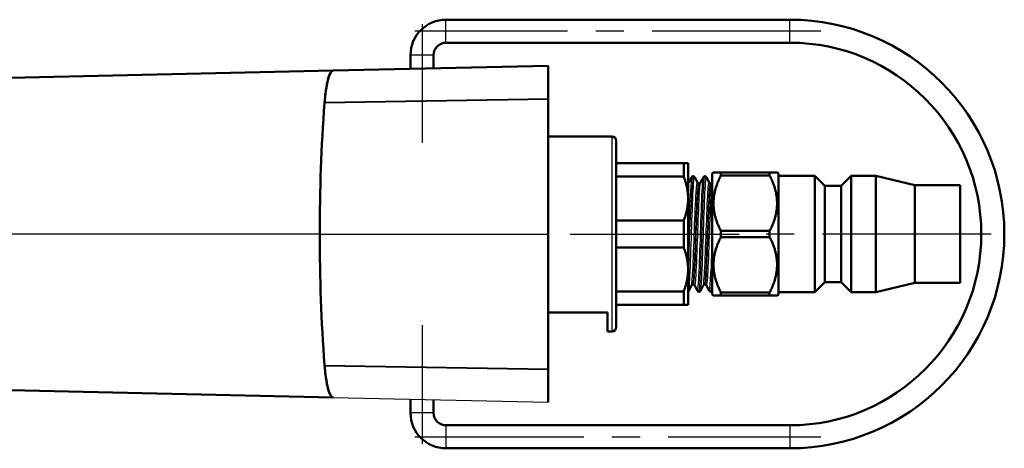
# Model space of a CAD drawing. Extents: x -36 to 402, y 59 to 368.
# Tile 4 of 9: x 229 to 340, y 59 to 107. Entities that reach past the tile are written whole.
import ezdxf

# ---------------------------------------------------------------- set-up
doc = ezdxf.new("R2010")
doc.units = 0
doc.header["$MEASUREMENT"] = 0
doc.linetypes.add('CENTER2', pattern=[28.575, 19.05, -3.175, 3.175, -3.175])
for name, color, linetype, lineweight in [('Smart Centers', 7, 'CENTER2', 25), ('Visible', 7, 'Continuous', 50), ('Visible Narrow', 7, 'Continuous', 25)]:
    doc.layers.add(name, color=color, linetype=linetype, lineweight=lineweight)

msp = doc.modelspace()

# ---------------------------------------------------------------- linework, layer by layer
at = {"layer": 'Smart Centers', "color": 7}
for p, q in [((274.09, 106.84), (274.09, 93.44)), ((274.09, 106.84), (274.09, 93.44)), ((319.09, 106.04), (273.29, 106.04)), ((319.09, 106.04), (273.29, 106.04)), ((290.81, 83.14), (311.31, 83.14)), ((290.81, 83.14), (311.31, 83.14)), ((338.31, 83.14), (309.81, 83.14)), ((338.31, 83.14), (309.81, 83.14)), ((274.09, 72.84), (274.09, 59.44)), ((274.09, 72.84), (274.09, 59.44)), ((273.29, 60.24), (319.09, 60.24)), ((273.29, 60.24), (319.09, 60.24))]:
    msp.add_line(p, q, dxfattribs=at)
at = {"layer": 'Visible'}
for p, q in [((315.59, 107.34), (276.79, 107.34)), ((315.59, 104.74), (276.79, 104.74)), ((272.79, 103.34), (272.79, 101.79)), ((275.39, 103.34), (275.39, 101.85)), ((264.06, 101.59), (146.87, 98.91)), ((264.06, 101.59), (288.31, 102.14)), ((288.31, 98.43), (288.31, 102.14)), ((288.31, 98.35), (288.31, 98.43)), ((288.31, 83.14), (288.31, 98.35)), ((288.31, 94.14), (295.51, 94.14)), ((296.01, 72.64), (296.01, 93.64)), ((296.01, 91.14), (303.61, 91.14)), ((303.61, 91.14), (304.11, 91.14)), ((303.61, 91.14), (303.61, 89.63)), ((304.11, 87.14), (304.11, 91.14)), ((306.81, 89.97), (306.92, 90.08)), ((306.92, 90.08), (307.81, 90.08)), ((307.81, 90.08), (313.31, 90.08)), ((307.81, 89.74), (307.81, 90.08)), ((313.31, 90.08), (314.19, 90.08)), ((313.31, 90.08), (313.31, 89.74)), ((314.31, 89.97), (314.19, 90.08)), ((296.01, 89.63), (303.61, 89.63)), ((306.81, 89.97), (306.81, 76.32)), ((313.31, 89.74), (307.81, 89.74)), ((314.31, 76.32), (314.31, 89.97)), ((314.31, 89.69), (318.41, 89.69)), ((318.41, 89.69), (318.41, 76.59)), ((319.53, 88.57), (318.41, 89.69)), ((321.38, 88.57), (322.51, 89.69)), ((322.51, 89.69), (322.51, 76.59)), ((322.51, 89.69), (325.31, 89.69)), ((325.31, 89.69), (325.31, 76.59)), ((329.71, 88.64), (325.31, 89.69)), ((305.31, 88.86), (305.37, 88.86)), ((306.64, 88.86), (306.71, 88.86)), ((319.53, 88.57), (319.53, 77.72)), ((319.53, 88.57), (321.38, 88.57)), ((321.38, 88.57), (321.38, 77.72)), ((329.71, 88.64), (329.71, 77.64)), ((329.71, 88.64), (334.81, 88.64)), ((334.81, 88.64), (334.81, 77.64)), ((304.11, 79.14), (304.11, 87.14)), ((296.01, 84.65), (303.61, 84.65)), ((303.61, 84.65), (303.61, 81.63)), ((307.81, 83.48), (313.31, 83.48)), ((307.81, 82.8), (307.81, 83.48)), ((313.31, 83.48), (313.31, 82.8)), ((288.31, 83.14), (288.31, 67.93)), ((313.31, 82.8), (307.81, 82.8)), ((296.01, 81.63), (303.61, 81.63)), ((304.11, 75.14), (304.11, 79.14)), ((304.64, 77.42), (304.7, 77.42)), ((305.97, 77.42), (306.04, 77.42)), ((319.53, 77.72), (318.41, 76.59)), ((319.53, 77.72), (321.38, 77.72)), ((321.38, 77.72), (322.51, 76.59)), ((329.71, 77.64), (325.31, 76.59)), ((329.71, 77.64), (334.81, 77.64)), ((296.01, 76.65), (303.61, 76.65)), ((303.61, 76.65), (303.61, 75.14)), ((306.81, 76.32), (306.92, 76.2)), ((307.81, 76.2), (306.92, 76.2)), ((307.81, 76.54), (313.31, 76.54)), ((307.81, 76.2), (307.81, 76.54)), ((313.31, 76.2), (307.81, 76.2)), ((313.31, 76.54), (313.31, 76.2)), ((314.19, 76.2), (313.31, 76.2)), ((314.31, 76.32), (314.19, 76.2)), ((314.31, 76.59), (318.41, 76.59)), ((322.51, 76.59), (325.31, 76.59)), ((296.01, 75.14), (303.61, 75.14)), ((304.11, 75.14), (303.61, 75.14)), ((295.01, 74.27), (288.31, 74.27)), ((295.01, 74.27), (295.01, 72.14)), ((295.01, 72.14), (295.51, 72.14)), ((288.31, 67.93), (288.31, 67.85)), ((288.31, 67.85), (288.31, 64.14)), ((264.06, 64.69), (146.87, 67.37)), ((272.79, 64.5), (272.79, 62.94)), ((275.39, 64.44), (275.39, 62.94)), ((276.79, 61.54), (315.59, 61.54)), ((276.79, 58.94), (315.59, 58.94))]:
    msp.add_line(p, q, dxfattribs=at)
for centre, radius, start, end in [((276.79, 103.34), 4, 90, 180), ((315.59, 83.14), 24.2, 270, 90), ((276.79, 103.34), 1.4, 90, 180), ((315.59, 83.14), 21.6, 270, 90), ((455.68, 83.6), 193.13, 175.7392, 180.1357), ((295.51, 93.64), 0.5, 0, 90), ((306.71, 89.04), 0.174, 269.9738, 305.5691), ((455.68, 82.68), 193.13, 179.8643, 184.2608), ((303.99, 76.83), 0.21, 304.5723, 333.2477), ((306.67, 76.82), 0.193, 270.169, 314.2072), ((295.51, 72.64), 0.5, 270, 0), ((276.79, 62.94), 4, 180, 270), ((276.79, 62.94), 1.4, 180, 270)]:
    msp.add_arc(centre, radius, start, end, dxfattribs=at)
for points, knots in [([(263.79, 101.39), (263.73, 101.3), (263.67, 101.18), (263.49, 100.71), (263.38, 100.26), (263.21, 99.22), (263.16, 98.8), (263.12, 98.3)], [-2.1576114, -2.1576114, -2.1576114, -2.1576114, -2.0417204, -2.0417204, -1.7952656, -1.7952656, -1.5840228, -1.5840228, -1.5840228, -1.5840228]), ([(263.12, 98.3), (263.12, 98.3), (263.12, 98.3), (263.18, 99.01), (263.27, 99.64), (263.48, 100.67), (263.61, 101.06), (263.76, 101.34), (263.77, 101.36), (263.79, 101.39)], [-133.959175, -133.959175, -133.959175, -133.959175, -133.958372, -133.958372, -121.617238, -121.617238, -109.13534, -109.13534, -107.525223, -107.525223, -107.525223, -107.525223]), ([(304.18, 88.95), (304.18, 88.94), (304.17, 88.93), (304.15, 88.91), (304.14, 88.9), (304.11, 88.88), (304.11, 88.88), (304.11, 88.88)], [0, 0, 0, 0, 0.01858093, 0.01858093, 0.03061849, 0.03061849, 0.03248576, 0.03248576, 0.03248576, 0.03248576]), ([(304.67, 89.66), (304.64, 89.66), (304.61, 89.65), (304.56, 89.63), (304.54, 89.61), (304.52, 89.58), (304.51, 89.57), (304.5, 89.55), (304.49, 89.55), (304.49, 89.55)], [0, 0, 0, 0, 0.01387352, 0.01387352, 0.02671366, 0.02671366, 0.04225743, 0.04225743, 0.04683326, 0.04683326, 0.04683326, 0.04683326]), ([(304.85, 89.55), (304.84, 89.56), (304.83, 89.58), (304.79, 89.62), (304.77, 89.63), (304.73, 89.65), (304.7, 89.66), (304.67, 89.66)], [0, 0, 0, 0, 0.02211185, 0.02211185, 0.03408006, 0.03408006, 0.04681681, 0.04681681, 0.04681681, 0.04681681]), ([(305.31, 88.86), (305.28, 88.86), (305.25, 88.87), (305.2, 88.89), (305.19, 88.91), (305.17, 88.93), (305.16, 88.94), (305.16, 88.94), (305.16, 88.95), (305.16, 88.95)], [0, 0, 0, 0, 0.01404234, 0.01404234, 0.02653095, 0.02653095, 0.04087402, 0.04087402, 0.04524625, 0.04524625, 0.04524625, 0.04524625]), ([(305.52, 88.95), (305.52, 88.94), (305.51, 88.93), (305.49, 88.91), (305.47, 88.9), (305.43, 88.87), (305.4, 88.86), (305.37, 88.86)], [0, 0, 0, 0, 0.01858093, 0.01858093, 0.03061849, 0.03061849, 0.04522325, 0.04522325, 0.04522325, 0.04522325]), ([(306.01, 89.66), (305.98, 89.66), (305.94, 89.65), (305.9, 89.63), (305.88, 89.61), (305.85, 89.58), (305.84, 89.57), (305.83, 89.55), (305.83, 89.55), (305.83, 89.55)], [0, 0, 0, 0, 0.01387352, 0.01387352, 0.02671366, 0.02671366, 0.04225743, 0.04225743, 0.04683326, 0.04683326, 0.04683326, 0.04683326]), ([(306.18, 89.55), (306.17, 89.56), (306.16, 89.58), (306.13, 89.62), (306.11, 89.63), (306.06, 89.65), (306.03, 89.66), (306.01, 89.66)], [0, 0, 0, 0, 0.02211185, 0.02211185, 0.03408006, 0.03408006, 0.04681681, 0.04681681, 0.04681681, 0.04681681]), ([(306.64, 88.86), (306.61, 88.86), (306.58, 88.87), (306.54, 88.89), (306.53, 88.91), (306.51, 88.93), (306.5, 88.94), (306.5, 88.94), (306.49, 88.95), (306.49, 88.95)], [0, 0, 0, 0, 0.01404234, 0.01404234, 0.02653095, 0.02653095, 0.04087402, 0.04087402, 0.04524625, 0.04524625, 0.04524625, 0.04524625]), ([(304.49, 77.33), (304.49, 77.34), (304.5, 77.35), (304.52, 77.37), (304.53, 77.39), (304.57, 77.41), (304.61, 77.42), (304.64, 77.42)], [0, 0, 0, 0, 0.01858093, 0.01858093, 0.03061849, 0.03061849, 0.04522325, 0.04522325, 0.04522325, 0.04522325]), ([(304.7, 77.42), (304.73, 77.42), (304.76, 77.41), (304.8, 77.39), (304.82, 77.38), (304.84, 77.35), (304.84, 77.34), (304.85, 77.34), (304.85, 77.34), (304.85, 77.33)], [0, 0, 0, 0, 0.01404234, 0.01404234, 0.02653095, 0.02653095, 0.04087402, 0.04087402, 0.04524625, 0.04524625, 0.04524625, 0.04524625]), ([(305.16, 76.74), (305.17, 76.72), (305.18, 76.7), (305.22, 76.67), (305.24, 76.65), (305.28, 76.63), (305.31, 76.62), (305.34, 76.62)], [0, 0, 0, 0, 0.02211185, 0.02211185, 0.03408006, 0.03408006, 0.04681681, 0.04681681, 0.04681681, 0.04681681]), ([(305.34, 76.62), (305.37, 76.62), (305.4, 76.63), (305.45, 76.66), (305.46, 76.67), (305.49, 76.7), (305.5, 76.71), (305.51, 76.73), (305.51, 76.73), (305.51, 76.74)], [0, 0, 0, 0, 0.01387352, 0.01387352, 0.02671366, 0.02671366, 0.04225743, 0.04225743, 0.04683326, 0.04683326, 0.04683326, 0.04683326]), ([(305.83, 77.33), (305.83, 77.34), (305.83, 77.35), (305.86, 77.37), (305.87, 77.39), (305.91, 77.41), (305.94, 77.42), (305.97, 77.42)], [0, 0, 0, 0, 0.01858093, 0.01858093, 0.03061849, 0.03061849, 0.04522325, 0.04522325, 0.04522325, 0.04522325]), ([(306.04, 77.42), (306.07, 77.42), (306.1, 77.41), (306.14, 77.39), (306.15, 77.38), (306.17, 77.35), (306.18, 77.34), (306.19, 77.34), (306.19, 77.34), (306.19, 77.33)], [0, 0, 0, 0, 0.01404234, 0.01404234, 0.02653095, 0.02653095, 0.04087402, 0.04087402, 0.04524625, 0.04524625, 0.04524625, 0.04524625]), ([(306.5, 76.74), (306.51, 76.72), (306.52, 76.7), (306.56, 76.67), (306.57, 76.65), (306.62, 76.63), (306.65, 76.62), (306.67, 76.62)], [0, 0, 0, 0, 0.02211185, 0.02211185, 0.03408006, 0.03408006, 0.04681681, 0.04681681, 0.04681681, 0.04681681]), ([(263.79, 64.9), (263.73, 64.99), (263.67, 65.1), (263.49, 65.57), (263.38, 66.02), (263.21, 67.06), (263.16, 67.48), (263.12, 67.98)], [-2.1576114, -2.1576114, -2.1576114, -2.1576114, -2.0417204, -2.0417204, -1.7952656, -1.7952656, -1.5840228, -1.5840228, -1.5840228, -1.5840228]), ([(263.12, 67.98), (263.12, 67.98), (263.12, 67.98), (263.18, 67.27), (263.27, 66.64), (263.48, 65.61), (263.61, 65.22), (263.76, 64.95), (263.77, 64.92), (263.79, 64.9)], [-133.959175, -133.959175, -133.959175, -133.959175, -133.958372, -133.958372, -121.617238, -121.617238, -109.13534, -109.13534, -107.525223, -107.525223, -107.525223, -107.525223])]:
    msp.add_open_spline(points, degree=3, knots=knots, dxfattribs=at)
for points, degree in [([(263.79, 101.39), (263.88, 101.53), (263.95, 101.59), (264.06, 101.59)], 3), ([(263.09, 98.03), (263.1, 98.13), (263.11, 98.22), (263.12, 98.3)], 3), ([(263.09, 97.95), (263.09, 97.98), (263.09, 98), (263.09, 98.03)], 3), ([(304.11, 87.14), (304.11, 88.35), (303.61, 89.63)], 2), ([(304.49, 89.55), (304.39, 89.35), (304.29, 89.15), (304.18, 88.95)], 3), ([(305.16, 88.95), (305.05, 89.15), (304.95, 89.35), (304.85, 89.55)], 3), ([(305.83, 89.55), (305.73, 89.35), (305.62, 89.15), (305.52, 88.95)], 3), ([(306.49, 88.95), (306.39, 89.15), (306.29, 89.35), (306.18, 89.55)], 3), ([(307.81, 89.74), (306.14, 86.61), (307.81, 83.48)], 2), ([(313.31, 83.48), (314.98, 86.61), (313.31, 89.74)], 2), ([(303.61, 84.65), (304.11, 85.93), (304.11, 87.14)], 2), ([(307.81, 82.8), (306.14, 79.67), (307.81, 76.54)], 2), ([(313.31, 76.54), (314.98, 79.67), (313.31, 82.8)], 2), ([(304.11, 79.14), (304.11, 80.35), (303.61, 81.63)], 2), ([(303.61, 76.65), (304.11, 77.93), (304.11, 79.14)], 2), ([(304.18, 76.74), (304.28, 76.94), (304.38, 77.13), (304.49, 77.33)], 3), ([(304.85, 77.33), (304.95, 77.13), (305.06, 76.94), (305.16, 76.74)], 3), ([(305.51, 76.74), (305.62, 76.94), (305.72, 77.13), (305.83, 77.33)], 3), ([(306.19, 77.33), (306.29, 77.13), (306.39, 76.94), (306.5, 76.74)], 3), ([(263.09, 68.33), (263.09, 68.31), (263.09, 68.28), (263.09, 68.25)], 3), ([(263.09, 68.25), (263.1, 68.15), (263.11, 68.06), (263.12, 67.98)], 3), ([(263.79, 64.9), (263.88, 64.76), (263.95, 64.7), (264.06, 64.69)], 3), ([(264.06, 64.69), (264.06, 64.69), (264.06, 64.69), (264.06, 64.69)], 3)]:
    msp.add_open_spline(points, degree=degree, dxfattribs=at)
at = {"layer": 'Visible Narrow'}
for p, q in [((276.79, 104.74), (276.79, 107.34)), ((315.59, 104.74), (315.59, 107.34)), ((275.39, 103.34), (272.79, 103.34)), ((264.06, 101.59), (288.31, 102.14)), ((263.09, 98.03), (288.31, 98.43)), ((263.09, 97.95), (288.31, 98.35)), ((295.51, 94.14), (295.51, 72.14)), ((262.55, 83.14), (146.87, 83.14)), ((262.55, 83.14), (288.31, 83.14)), ((263.09, 68.33), (288.31, 67.93)), ((263.09, 68.25), (288.31, 67.85)), ((264.06, 64.69), (288.31, 64.14)), ((275.39, 62.94), (272.79, 62.94)), ((276.79, 61.54), (276.79, 58.94)), ((315.59, 61.54), (315.59, 58.94))]:
    msp.add_line(p, q, dxfattribs=at)
for centre, radius, start, end in [((402.56, 81.08), 98.44, 175.0706, 179.8975), ((446.76, 77.38), 142.62, 175.0651, 179.973), ((260.55, 81.9), 46.25, 353.59, 0.1497)]:
    msp.add_arc(centre, radius, start, end, dxfattribs=at)
msp.add_open_spline([(304.11, 88.47), (304.13, 88.74), (304.16, 88.89), (304.18, 88.94)], degree=3, dxfattribs=at)
for points, knots in [([(304.18, 76.74), (304.19, 76.76), (304.2, 76.81), (304.21, 76.88), (304.27, 77.29), (304.33, 78.48), (304.39, 80.07), (304.45, 81.66), (304.51, 83.62), (304.57, 85.32), (304.63, 87.02), (304.69, 88.43), (304.75, 89.1), (304.78, 89.45), (304.81, 89.6), (304.85, 89.54)], [58.183069, 58.183069, 58.183069, 58.183069, 58.343147, 58.343147, 58.343147, 59.191047, 59.191047, 59.191047, 60.037267, 60.037267, 60.037267, 60.881938, 60.881938, 60.881938, 61.324662, 61.324662, 61.324662, 61.324662]), ([(304.49, 77.34), (304.54, 77.44), (304.59, 78.03), (304.64, 79), (304.7, 80.18), (304.76, 81.89), (304.82, 83.57), (304.89, 85.24), (304.95, 86.84), (305.01, 87.83), (305.06, 88.64), (305.11, 89.03), (305.16, 88.94)], [58.18956, 58.18956, 58.18956, 58.18956, 58.898792, 58.898792, 58.898792, 59.763731, 59.763731, 59.763731, 60.62723, 60.62723, 60.62723, 61.331153, 61.331153, 61.331153, 61.331153]), ([(304.85, 77.34), (304.9, 77.24), (304.95, 77.69), (305.01, 78.58), (305.07, 79.62), (305.13, 81.25), (305.19, 82.92), (305.25, 84.59), (305.31, 86.27), (305.37, 87.41), (305.42, 88.3), (305.47, 88.85), (305.52, 88.94)], [58.049368, 58.049368, 58.049368, 58.049368, 58.790365, 58.790365, 58.790365, 59.652557, 59.652557, 59.652557, 60.513575, 60.513575, 60.513575, 61.190961, 61.190961, 61.190961, 61.190961]), ([(305.16, 76.74), (305.2, 76.67), (305.25, 76.97), (305.29, 77.62), (305.35, 78.54), (305.41, 80.13), (305.47, 81.89), (305.53, 83.67), (305.59, 85.6), (305.65, 87.04), (305.71, 88.48), (305.77, 89.41), (305.83, 89.54), (305.83, 89.54), (305.83, 89.54), (305.83, 89.55)], [58.055859, 58.055859, 58.055859, 58.055859, 58.654908, 58.654908, 58.654908, 59.494639, 59.494639, 59.494639, 60.343374, 60.343374, 60.343374, 61.188754, 61.188754, 61.188754, 61.197452, 61.197452, 61.197452, 61.197452]), ([(305.34, 76.63), (305.37, 76.63), (305.39, 76.8), (305.42, 77.14), (305.48, 77.85), (305.54, 79.32), (305.6, 81.06), (305.66, 82.79), (305.72, 84.77), (305.78, 86.36), (305.84, 87.95), (305.9, 89.12), (305.96, 89.51), (305.98, 89.61), (305.99, 89.65), (306.01, 89.65)], [51.836279, 51.836279, 51.836279, 51.836279, 52.235241, 52.235241, 52.235241, 53.081652, 53.081652, 53.081652, 53.924603, 53.924603, 53.924603, 54.764609, 54.764609, 54.764609, 54.977871, 54.977871, 54.977871, 54.977871]), ([(305.51, 76.74), (305.56, 76.83), (305.6, 77.35), (305.65, 78.21), (305.71, 79.36), (305.77, 81.13), (305.83, 82.94), (305.89, 84.74), (305.95, 86.55), (306.01, 87.79), (306.07, 89.01), (306.12, 89.66), (306.18, 89.55)], [64.466254, 64.466254, 64.466254, 64.466254, 65.096389, 65.096389, 65.096389, 65.941769, 65.941769, 65.941769, 66.784312, 66.784312, 66.784312, 67.607847, 67.607847, 67.607847, 67.607847]), ([(305.83, 77.34), (305.86, 77.41), (305.89, 77.69), (305.93, 78.18), (305.99, 79.06), (306.05, 80.58), (306.11, 82.23), (306.17, 83.9), (306.24, 85.68), (306.3, 86.95), (306.36, 88.22), (306.42, 88.97), (306.48, 88.96), (306.49, 88.96), (306.49, 88.96), (306.49, 88.95)], [64.472745, 64.472745, 64.472745, 64.472745, 64.954564, 64.954564, 64.954564, 65.816488, 65.816488, 65.816488, 66.687271, 66.687271, 66.687271, 67.551246, 67.551246, 67.551246, 67.614338, 67.614338, 67.614338, 67.614338]), ([(304.64, 77.42), (304.66, 77.42), (304.67, 77.49), (304.69, 77.62), (304.76, 78.06), (304.82, 79.22), (304.88, 80.72), (304.94, 82.22), (305, 84.03), (305.06, 85.53), (305.12, 87.03), (305.19, 88.2), (305.25, 88.65), (305.27, 88.79), (305.29, 88.86), (305.31, 88.86)], [58.119464, 58.119464, 58.119464, 58.119464, 58.386012, 58.386012, 58.386012, 59.254224, 59.254224, 59.254224, 60.121023, 60.121023, 60.121023, 60.986544, 60.986544, 60.986544, 61.261057, 61.261057, 61.261057, 61.261057]), ([(304.7, 77.42), (304.76, 77.42), (304.82, 78.11), (304.88, 79.27), (304.94, 80.49), (305, 82.21), (305.06, 83.85), (305.12, 85.49), (305.19, 87.02), (305.25, 87.92), (305.29, 88.53), (305.33, 88.85), (305.37, 88.86)], [58.119464, 58.119464, 58.119464, 58.119464, 58.947529, 58.947529, 58.947529, 59.814328, 59.814328, 59.814328, 60.679849, 60.679849, 60.679849, 61.261057, 61.261057, 61.261057, 61.261057]), ([(305.97, 77.42), (305.98, 77.42), (305.98, 77.42), (305.99, 77.43), (306.05, 77.53), (306.11, 78.38), (306.17, 79.7), (306.23, 81.03), (306.29, 82.81), (306.36, 84.43), (306.42, 86.04), (306.48, 87.46), (306.54, 88.22), (306.57, 88.64), (306.61, 88.85), (306.64, 88.86)], [64.402649, 64.402649, 64.402649, 64.402649, 64.463021, 64.463021, 64.463021, 65.327895, 65.327895, 65.327895, 66.200001, 66.200001, 66.200001, 67.065958, 67.065958, 67.065958, 67.544242, 67.544242, 67.544242, 67.544242]), ([(306.04, 77.42), (306.08, 77.43), (306.13, 77.79), (306.17, 78.48), (306.23, 79.44), (306.29, 81.02), (306.36, 82.68), (306.42, 84.33), (306.48, 86.02), (306.54, 87.19), (306.6, 88.25), (306.65, 88.86), (306.71, 88.86)], [64.402649, 64.402649, 64.402649, 64.402649, 65.0212, 65.0212, 65.0212, 65.893306, 65.893306, 65.893306, 66.759264, 66.759264, 66.759264, 67.544242, 67.544242, 67.544242, 67.544242]), ([(306.19, 77.34), (306.22, 77.27), (306.26, 77.46), (306.3, 77.89), (306.36, 78.62), (306.42, 80.03), (306.48, 81.65), (306.54, 83.28), (306.6, 85.09), (306.67, 86.48), (306.71, 87.55), (306.76, 88.35), (306.81, 88.72)], [64.332553, 64.332553, 64.332553, 64.332553, 64.850406, 64.850406, 64.850406, 65.714381, 65.714381, 65.714381, 66.583469, 66.583469, 66.583469, 67.256602, 67.256602, 67.256602, 67.256602]), ([(306.67, 76.62), (306.68, 76.62), (306.68, 76.62), (306.68, 76.63), (306.72, 76.64), (306.76, 77.08), (306.81, 77.88)], [58.1194641, 58.1194641, 58.1194641, 58.1194641, 58.1306151, 58.1306151, 58.1306151, 58.7502563, 58.7502563, 58.7502563, 58.7502563])]:
    msp.add_open_spline(points, degree=3, knots=knots, dxfattribs=at)

doc.saveas('drawing.dxf')
